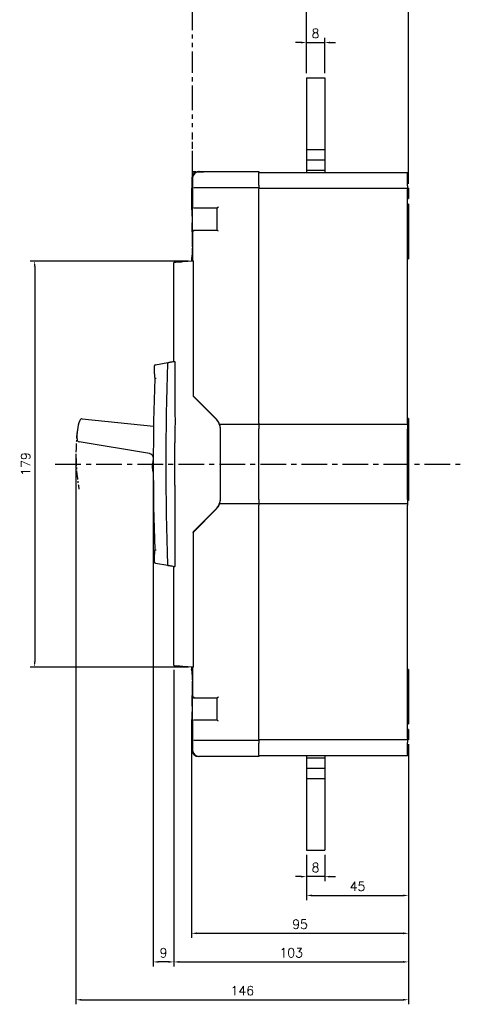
# Model space of a CAD drawing. Extents: x -2149 to 2710, y -907 to 1857.
# Tile 18 of 20: x -595 to -402, y 1136 to 1568. Entities that reach past the tile are written whole.
import ezdxf

# ---------------------------------------------------------------- set-up
doc = ezdxf.new("R2010")
doc.units = 0
doc.header["$LTSCALE"] = 3
doc.header["$MEASUREMENT"] = 0
doc.linetypes.add('CENTER', pattern=[2, 1.25, -0.25, 0.25, -0.25])
doc.linetypes.add('PHANTOM2', pattern=[1.25, 0.625, -0.125, 0.125, -0.125, 0.125, -0.125])
doc.layers.get('0').update_dxf_attribs({"linetype": 'CONTINUOUS'})
doc.layers.get('Defpoints').update_dxf_attribs({"linetype": 'CONTINUOUS'})
for name, color, linetype in [('ce', 4, 'CENTER'), ('cen', 1, 'CENTER'), ('di', 3, 'CONTINUOUS')]:
    doc.layers.add(name, color=color, linetype=linetype)
doc.styles.add('KIM', font='ROMANS.shx', dxfattribs={"height": 5, "bigfont": 'GSG1.shx'})
doc.styles.get("Standard").update_dxf_attribs({"font": 'romans.shx', "height": 4, "bigfont": 'ghs.shx'})
doc.dimstyles.get("Standard").update_dxf_attribs({"dimtxt": 0.18, "dimasz": 0.18, "dimexe": 0.18, "dimexo": 0.0625, "dimgap": 0.09, "dimtad": 0, "dimtih": 1, "dimtoh": 1, "dimdec": 4, "dimzin": 0, "dimdsep": 46, "dimtxsty": 'Standard', "dimcen": 0.09, "dimadec": 0, "dimazin": 0, "dimtfac": 1, "dimtdec": 4, "dimtofl": 0, "dimtmove": 0, "dimatfit": 3, "dimfxl": 0, "dimtolj": 1, "dimtzin": 0, "dimarcsym": 0})
doc.dimstyles.new('STANDARD$0', dxfattribs={"dimtxt": 5, "dimasz": 5, "dimexe": 1, "dimexo": 2, "dimgap": 2, "dimtad": 1, "dimdec": 4, "dimzin": 12, "dimdsep": 46, "dimtxsty": 'KIM', "dimcen": -1, "dimdle": 0.1, "dimadec": 0, "dimazin": 0, "dimtfac": 1, "dimtdec": 4, "dimtmove": 0, "dimatfit": 3, "dimfxl": 0, "dimtolj": 1, "dimtzin": 0, "dimarcsym": 0})

# ---------------------------------------------------------------- blocks, each defined once
blk = doc.blocks.new('*D26')
at = {"layer": 'Defpoints', "color": 0}
for p in [(-424.2, 1571.91), (-469, 1542.68), (-424.2, 1494.18)]:
    blk.add_point(p, dxfattribs=at)
at = {"layer": 'di'}
for p, q in [((-469, 1544.68), (-469, 1573.91)), ((-424.2, 1496.18), (-424.2, 1573.91)), ((-466.6, 1571.91), (-426.6, 1571.91))]:
    blk.add_line(p, q, dxfattribs=at)
for points in [[(-466.6, 1572.31), (-466.6, 1571.51), (-469, 1571.91)], [(-426.6, 1572.31), (-426.6, 1571.51), (-424.2, 1571.91)]]:
    blk.add_solid(points, dxfattribs=at)
at = {"layer": 'di', "insert": (-446.6, 1575.91), "char_height": 4, "attachment_point": 5}
blk.add_mtext('\\A1;45', dxfattribs=at)
blk = doc.blocks.new('*D27')
at = {"layer": 'Defpoints', "color": 0}
for p in [(-461, 1558.15), (-469, 1542.68), (-461, 1542.68)]:
    blk.add_point(p, dxfattribs=at)
at = {"layer": 'di'}
for p, q in [((-469, 1544.68), (-469, 1560.15)), ((-461, 1544.68), (-461, 1560.15)), ((-471.4, 1558.15), (-473.8, 1558.15)), ((-469, 1558.15), (-461, 1558.15)), ((-458.6, 1558.15), (-456.2, 1558.15))]:
    blk.add_line(p, q, dxfattribs=at)
for points in [[(-471.4, 1558.55), (-471.4, 1557.75), (-469, 1558.15)], [(-458.6, 1558.55), (-458.6, 1557.75), (-461, 1558.15)]]:
    blk.add_solid(points, dxfattribs=at)
at = {"layer": 'di', "insert": (-465, 1562.15), "char_height": 4, "attachment_point": 5}
blk.add_mtext('\\A1;8', dxfattribs=at)
blk = doc.blocks.new('*D28')
at = {"layer": 'Defpoints', "color": 0}
for p in [(-519.42, 1256.41), (-424.2, 1252.18), (-424.2, 1167.24)]:
    blk.add_point(p, dxfattribs=at)
at = {"layer": 'di'}
for p, q in [((-519.42, 1254.41), (-519.42, 1165.24)), ((-424.2, 1250.18), (-424.2, 1165.24)), ((-517.02, 1167.24), (-426.6, 1167.24))]:
    blk.add_line(p, q, dxfattribs=at)
for points in [[(-517.02, 1167.64), (-517.02, 1166.84), (-519.42, 1167.24)], [(-426.6, 1167.64), (-426.6, 1166.84), (-424.2, 1167.24)]]:
    blk.add_solid(points, dxfattribs=at)
at = {"layer": 'di', "insert": (-471.81, 1171.24), "char_height": 4, "attachment_point": 5}
blk.add_mtext('\\A1;95', dxfattribs=at)
blk = doc.blocks.new('*D29')
at = {"layer": 'Defpoints', "color": 0}
for p in [(-527.2, 1284.87), (-424.2, 1252.18), (-424.2, 1154.7)]:
    blk.add_point(p, dxfattribs=at)
at = {"layer": 'di'}
for p, q in [((-527.2, 1282.87), (-527.2, 1152.7)), ((-424.2, 1250.18), (-424.2, 1152.7)), ((-524.8, 1154.7), (-426.6, 1154.7))]:
    blk.add_line(p, q, dxfattribs=at)
for points in [[(-524.8, 1155.1), (-524.8, 1154.3), (-527.2, 1154.7)], [(-426.6, 1155.1), (-426.6, 1154.3), (-424.2, 1154.7)]]:
    blk.add_solid(points, dxfattribs=at)
at = {"layer": 'di', "insert": (-475.7, 1158.7), "char_height": 4, "attachment_point": 5}
blk.add_mtext('\\A1;103', dxfattribs=at)
blk = doc.blocks.new('*D30')
at = {"layer": 'Defpoints', "color": 0}
for p in [(-570.09, 1379.29), (-424.2, 1252.18), (-424.2, 1138.09)]:
    blk.add_point(p, dxfattribs=at)
at = {"layer": 'di'}
for p, q in [((-570.09, 1377.29), (-570.09, 1136.09)), ((-424.2, 1250.18), (-424.2, 1136.09)), ((-567.69, 1138.09), (-426.6, 1138.09))]:
    blk.add_line(p, q, dxfattribs=at)
for points in [[(-567.69, 1138.49), (-567.69, 1137.69), (-570.09, 1138.09)], [(-426.6, 1138.49), (-426.6, 1137.69), (-424.2, 1138.09)]]:
    blk.add_solid(points, dxfattribs=at)
at = {"layer": 'di', "insert": (-497.14, 1142.09), "char_height": 4, "attachment_point": 5}
blk.add_mtext('\\A1;146', dxfattribs=at)
blk = doc.blocks.new('*D34')
at = {"layer": 'Defpoints', "color": 0}
for p in [(-536.2, 1371.18), (-527.2, 1284.87), (-536.2, 1154.7)]:
    blk.add_point(p, dxfattribs=at)
at = {"layer": 'di'}
for p, q in [((-536.2, 1369.18), (-536.2, 1152.7)), ((-527.2, 1282.87), (-527.2, 1152.7)), ((-529.6, 1154.7), (-533.8, 1154.7))]:
    blk.add_line(p, q, dxfattribs=at)
for points in [[(-533.8, 1155.1), (-533.8, 1154.3), (-536.2, 1154.7)], [(-529.6, 1155.1), (-529.6, 1154.3), (-527.2, 1154.7)]]:
    blk.add_solid(points, dxfattribs=at)
at = {"layer": 'di', "insert": (-531.7, 1158.7), "char_height": 4, "attachment_point": 5}
blk.add_mtext('\\A1;9', dxfattribs=at)
blk = doc.blocks.new('*D35')
at = {"layer": 'Defpoints', "color": 0}
for p in [(-424.2, 1252.18), (-469, 1203.68), (-424.2, 1183.85)]:
    blk.add_point(p, dxfattribs=at)
at = {"layer": 'di'}
for p, q in [((-424.2, 1250.18), (-424.2, 1181.85)), ((-469, 1201.68), (-469, 1181.85)), ((-466.6, 1183.85), (-426.6, 1183.85))]:
    blk.add_line(p, q, dxfattribs=at)
for points in [[(-466.6, 1184.25), (-466.6, 1183.45), (-469, 1183.85)], [(-426.6, 1184.25), (-426.6, 1183.45), (-424.2, 1183.85)]]:
    blk.add_solid(points, dxfattribs=at)
at = {"layer": 'di', "insert": (-446.6, 1187.85), "char_height": 4, "attachment_point": 5}
blk.add_mtext('\\A1;45', dxfattribs=at)
blk = doc.blocks.new('*D36')
at = {"layer": 'Defpoints', "color": 0}
for p in [(-469, 1203.68), (-461, 1203.68), (-469, 1192.12)]:
    blk.add_point(p, dxfattribs=at)
at = {"layer": 'di'}
for p, q in [((-469, 1201.68), (-469, 1190.12)), ((-461, 1201.68), (-461, 1190.12)), ((-471.4, 1192.12), (-473.8, 1192.12)), ((-461, 1192.12), (-469, 1192.12)), ((-458.6, 1192.12), (-456.2, 1192.12))]:
    blk.add_line(p, q, dxfattribs=at)
for points in [[(-471.4, 1192.52), (-471.4, 1191.72), (-469, 1192.12)], [(-458.6, 1192.52), (-458.6, 1191.72), (-461, 1192.12)]]:
    blk.add_solid(points, dxfattribs=at)
at = {"layer": 'di', "insert": (-465, 1196.12), "char_height": 4, "attachment_point": 5}
blk.add_mtext('\\A1;8', dxfattribs=at)
blk = doc.blocks.new('*D41')
at = {"layer": 'Defpoints', "color": 0}
for p in [(-518.7, 1462.28), (-588.21, 1284.08), (-518.7, 1284.08)]:
    blk.add_point(p, dxfattribs=at)
at = {"layer": 'di'}
for p, q in [((-520.7, 1462.28), (-590.21, 1462.28)), ((-588.21, 1459.88), (-588.21, 1286.48)), ((-520.7, 1284.08), (-590.21, 1284.08))]:
    blk.add_line(p, q, dxfattribs=at)
for points in [[(-588.61, 1459.88), (-587.81, 1459.88), (-588.21, 1462.28)], [(-588.61, 1286.48), (-587.81, 1286.48), (-588.21, 1284.08)]]:
    blk.add_solid(points, dxfattribs=at)
at = {"layer": 'di', "insert": (-592.21, 1373.18), "char_height": 4, "attachment_point": 5, "rotation": 90}
blk.add_mtext('\\A1;179', dxfattribs=at)
blk = doc.blocks.new('12853129')
at = {"layer": 'ce', "linetype": 'PHANTOM2'}
for p, q in [((-954.293, 1837.76), (-954.266, 1837.86)), ((-954.293, 1837.76), (-954.293, 1823.227)), ((-954.258, 1837.868), (-954.234, 1837.893)), ((-954.226, 1837.901), (-954.201, 1837.925)), ((-954.193, 1837.934), (-954.093, 1837.96)), ((-952.026, 1837.96), (-954.093, 1837.96)), ((-951.108, 1837.96), (-951.797, 1837.96)), ((-950.189, 1837.96), (-950.878, 1837.96)), ((-945.826, 1837.96), (-949.96, 1837.96)), ((-944.908, 1837.96), (-945.597, 1837.96)), ((-943.989, 1837.96), (-944.678, 1837.96)), ((-939.626, 1837.96), (-943.76, 1837.96)), ((-938.708, 1837.96), (-939.397, 1837.96)), ((-937.789, 1837.96), (-938.478, 1837.96)), ((-935.493, 1837.96), (-937.56, 1837.96)), ((-935.493, 1837.96), (-935.393, 1837.934)), ((-935.385, 1837.925), (-935.36, 1837.901)), ((-935.352, 1837.893), (-935.328, 1837.868)), ((-935.32, 1837.86), (-935.293, 1837.76)), ((-935.293, 1835.944), (-935.293, 1837.76)), ((-935.293, 1815.96), (-935.293, 1835.742)), ((-954.293, 1823.227), (-954.293, 1819.594)), ((-954.293, 1819.392), (-954.293, 1818.786)), ((-954.293, 1818.584), (-954.293, 1817.979)), ((-954.293, 1817.777), (-954.293, 1815.96)), ((-954.293, 1815.96), (-953.293, 1815.96)), ((-953.96, 1815.96), (-954.293, 1815.96)), ((-954.293, 1815.933), (-954.293, 1814.96)), ((-954.293, 1815.929), (-954.293, 1815.92)), ((-954.293, 1815.917), (-954.293, 1815.908)), ((-954.293, 1815.905), (-954.293, 1815.877)), ((-954.293, 1815.877), (-954.293, 1815.571))]:
    blk.add_line(p, q, dxfattribs=at)

msp = doc.modelspace()

# ---------------------------------------------------------------- linework, layer by layer
for p, q in [((-468.998, 1542.684), (-468.998, 1501.184)), ((-468.998, 1542.684), (-460.998, 1542.684)), ((-460.998, 1542.684), (-460.998, 1501.184)), ((-468.998, 1511.184), (-460.998, 1511.184)), ((-468.998, 1506.684), (-460.998, 1506.684)), ((-516.34, 1501.484), (-516.056, 1501.484)), ((-516.056, 1501.484), (-515.95, 1501.484)), ((-515.95, 1501.484), (-489.898, 1501.484)), ((-489.898, 1501.484), (-489.898, 1500.913)), ((-489.898, 1501.184), (-424.698, 1501.184)), ((-489.898, 1495.625), (-489.898, 1500.913)), ((-468.998, 1502.184), (-460.998, 1502.184)), ((-424.698, 1501.184), (-424.698, 1500.613)), ((-424.698, 1495.325), (-424.698, 1500.613)), ((-519.056, 1498.484), (-519.056, 1485.732)), ((-489.898, 1495.625), (-489.898, 1494.484)), ((-424.698, 1495.325), (-424.698, 1494.184)), ((-519.423, 1493.984), (-519.423, 1485.929)), ((-518.407, 1494.484), (-518.248, 1494.484)), ((-518.248, 1494.484), (-489.898, 1494.484)), ((-489.898, 1494.484), (-489.898, 1493.984)), ((-489.898, 1494.184), (-424.698, 1494.184)), ((-489.898, 1391.184), (-489.898, 1493.984)), ((-424.698, 1494.184), (-424.698, 1493.684)), ((-424.198, 1494.184), (-424.698, 1494.184)), ((-424.698, 1391.184), (-424.698, 1493.684)), ((-424.198, 1494.184), (-424.198, 1489.684)), ((-424.698, 1489.684), (-424.198, 1489.684)), ((-424.198, 1487.184), (-424.698, 1487.184)), ((-424.198, 1487.184), (-424.198, 1485.184)), ((-518.248, 1485.484), (-518.541, 1485.484)), ((-508.198, 1485.484), (-518.248, 1485.484)), ((-508.198, 1475.884), (-508.198, 1485.484)), ((-424.198, 1485.184), (-424.198, 1470.184)), ((-519.056, 1475.613), (-519.056, 1472.371)), ((-519.042, 1475.421), (-519.052, 1475.613)), ((-518.541, 1475.884), (-518.248, 1475.884)), ((-518.248, 1475.884), (-508.198, 1475.884)), ((-424.198, 1470.184), (-424.198, 1468.184)), ((-519.056, 1468.997), (-519.056, 1462.484)), ((-519.056, 1468.997), (-519.056, 1468.997)), ((-424.698, 1468.184), (-424.198, 1468.184)), ((-424.198, 1468.184), (-424.198, 1463.286)), ((-527.198, 1418.184), (-527.198, 1461.501)), ((-523.215, 1462.018), (-518.698, 1462.284)), ((-519.423, 1463.28), (-519.423, 1462.484)), ((-519.423, 1462.484), (-519.056, 1462.484)), ((-519.056, 1462.484), (-518.745, 1462.484)), ((-518.698, 1462.484), (-518.745, 1462.484)), ((-518.698, 1462.283), (-518.698, 1462.484)), ((-518.698, 1462.284), (-518.698, 1461.984)), ((-518.698, 1461.984), (-518.698, 1402.984)), ((-424.698, 1463.286), (-424.198, 1463.286)), ((-535.198, 1416.773), (-529.744, 1417.735)), ((-535.698, 1412.786), (-535.698, 1416.266)), ((-508.748, 1393.034), (-518.698, 1402.984)), ((-508.836, 1393.322), (-518.248, 1402.734)), ((-567.396, 1393), (-536.06, 1389.751)), ((-424.198, 1393.184), (-424.698, 1393.184)), ((-424.198, 1393.184), (-424.198, 1357.184)), ((-507.148, 1390.684), (-489.898, 1390.684)), ((-506.698, 1358.284), (-506.698, 1388.085)), ((-489.898, 1391.184), (-489.898, 1390.684)), ((-489.898, 1390.684), (-489.898, 1388.684)), ((-489.898, 1390.684), (-424.698, 1390.684)), ((-489.898, 1357.684), (-489.898, 1388.684)), ((-424.698, 1391.184), (-424.698, 1390.684)), ((-424.698, 1390.684), (-424.698, 1388.684)), ((-424.698, 1357.684), (-424.698, 1388.684)), ((-537.827, 1377.763), (-568.762, 1382.944)), ((-526.662, 1363.918), (-526.662, 1382.451)), ((-536.195, 1375.379), (-536.615, 1372.29)), ((-536.494, 1370.334), (-536.19, 1369.188)), ((-489.898, 1357.684), (-489.898, 1355.684)), ((-424.698, 1357.684), (-424.698, 1355.684)), ((-424.198, 1357.184), (-424.698, 1357.184)), ((-518.698, 1343.384), (-508.748, 1353.334)), ((-518.248, 1343.634), (-508.836, 1353.046)), ((-489.898, 1355.684), (-507.148, 1355.684)), ((-489.898, 1355.684), (-489.898, 1355.184)), ((-424.698, 1355.684), (-489.898, 1355.684)), ((-489.898, 1252.384), (-489.898, 1355.184)), ((-424.698, 1355.684), (-424.698, 1355.184)), ((-424.698, 1252.684), (-424.698, 1355.184)), ((-518.698, 1343.384), (-518.698, 1284.385)), ((-535.698, 1330.102), (-535.698, 1333.582)), ((-529.744, 1328.633), (-535.198, 1329.595)), ((-527.198, 1284.867), (-527.198, 1328.184)), ((-518.698, 1284.084), (-523.215, 1284.35)), ((-519.423, 1283.884), (-519.423, 1283.088)), ((-519.056, 1283.884), (-519.423, 1283.884)), ((-519.056, 1283.884), (-519.056, 1277.371)), ((-518.745, 1283.884), (-519.056, 1283.884)), ((-518.745, 1283.884), (-518.698, 1283.884)), ((-518.698, 1284.385), (-518.698, 1284.084)), ((-518.698, 1283.884), (-518.698, 1284.085)), ((-424.198, 1283.082), (-424.698, 1283.082)), ((-424.198, 1283.082), (-424.198, 1278.184)), ((-424.198, 1278.184), (-424.698, 1278.184)), ((-424.198, 1278.184), (-424.198, 1276.184)), ((-424.198, 1276.184), (-424.198, 1261.184)), ((-519.056, 1273.997), (-519.056, 1270.732)), ((-518.248, 1270.484), (-518.541, 1270.484)), ((-508.198, 1270.484), (-518.248, 1270.484)), ((-508.198, 1260.884), (-508.198, 1270.484)), ((-519.423, 1260.439), (-519.423, 1252.384)), ((-519.056, 1260.613), (-519.056, 1247.884)), ((-519.042, 1260.421), (-519.052, 1260.613)), ((-518.541, 1260.884), (-518.248, 1260.884)), ((-518.248, 1260.884), (-508.198, 1260.884)), ((-424.698, 1259.184), (-424.198, 1259.184)), ((-424.198, 1261.184), (-424.198, 1259.184)), ((-424.198, 1256.684), (-424.698, 1256.684)), ((-424.198, 1256.684), (-424.198, 1252.184)), ((-518.248, 1251.884), (-518.407, 1251.884)), ((-489.898, 1251.884), (-518.248, 1251.884)), ((-489.898, 1252.384), (-489.898, 1251.884)), ((-424.698, 1252.184), (-489.898, 1252.184)), ((-489.898, 1251.884), (-489.898, 1250.743)), ((-489.898, 1245.455), (-489.898, 1250.743)), ((-424.698, 1252.684), (-424.698, 1252.184)), ((-424.698, 1252.184), (-424.698, 1251.043)), ((-424.198, 1252.184), (-424.698, 1252.184)), ((-424.698, 1245.755), (-424.698, 1251.043)), ((-516.056, 1244.884), (-516.34, 1244.884)), ((-515.95, 1244.884), (-516.056, 1244.884)), ((-489.898, 1244.884), (-515.95, 1244.884)), ((-489.898, 1245.455), (-489.898, 1244.884)), ((-424.698, 1245.184), (-489.898, 1245.184)), ((-468.998, 1245.184), (-468.998, 1203.684)), ((-460.998, 1245.184), (-460.998, 1203.684)), ((-424.698, 1245.755), (-424.698, 1245.184)), ((-468.998, 1244.184), (-460.998, 1244.184)), ((-468.998, 1239.684), (-460.998, 1239.684)), ((-468.998, 1235.184), (-460.998, 1235.184)), ((-468.998, 1203.684), (-460.998, 1203.684))]:
    msp.add_line(p, q)
at = {"flags": 128}
for points in [[(-519.411, 1494.09), (-519.413, 1494.082), (-519.423, 1493.984)], [(-507.698, 1485.984), (-507.795, 1485.886), (-507.889, 1485.793), (-507.975, 1485.706), (-508.051, 1485.63), (-508.113, 1485.568), (-508.159, 1485.522), (-508.188, 1485.494), (-508.198, 1485.484)], [(-518.582, 1475.719), (-518.509, 1475.645), (-518.427, 1475.563), (-518.339, 1475.475), (-518.248, 1475.384)], [(-507.698, 1475.384), (-507.795, 1475.482), (-507.889, 1475.575), (-507.975, 1475.662), (-508.051, 1475.738), (-508.113, 1475.8), (-508.159, 1475.846), (-508.188, 1475.874), (-508.198, 1475.884)], [(-526.915, 1461.801), (-526.859, 1461.804), (-526.692, 1461.814), (-526.419, 1461.83), (-526.05, 1461.852), (-525.593, 1461.878), (-525.065, 1461.909), (-524.481, 1461.944), (-523.858, 1461.981), (-523.215, 1462.018)], [(-535.284, 1416.758), (-535.256, 1416.763), (-535.227, 1416.768), (-535.198, 1416.773)], [(-518.248, 1402.734), (-518.34, 1402.827), (-518.43, 1402.916), (-518.513, 1403), (-518.587, 1403.074), (-518.649, 1403.136), (-518.698, 1403.184)], [(-518.698, 1343.184), (-518.649, 1343.232), (-518.587, 1343.295), (-518.513, 1343.368), (-518.43, 1343.452), (-518.34, 1343.541), (-518.248, 1343.634)], [(-535.198, 1329.595), (-535.227, 1329.6), (-535.256, 1329.605), (-535.284, 1329.61)], [(-523.215, 1284.35), (-523.858, 1284.388), (-524.481, 1284.424), (-525.065, 1284.459), (-525.593, 1284.49), (-526.05, 1284.517), (-526.419, 1284.538), (-526.692, 1284.554), (-526.859, 1284.564), (-526.915, 1284.567)], [(-518.248, 1270.984), (-518.339, 1270.893), (-518.427, 1270.805), (-518.509, 1270.723), (-518.582, 1270.649)], [(-507.698, 1270.984), (-507.795, 1270.886), (-507.889, 1270.793), (-507.975, 1270.706), (-508.051, 1270.63), (-508.113, 1270.568), (-508.159, 1270.522), (-508.188, 1270.494), (-508.198, 1270.484)], [(-507.698, 1260.384), (-507.784, 1260.471), (-507.869, 1260.555), (-507.948, 1260.634), (-508.019, 1260.705), (-508.081, 1260.767), (-508.131, 1260.817), (-508.167, 1260.854), (-508.19, 1260.876), (-508.198, 1260.884)]]:
    msp.add_lwpolyline(points, dxfattribs=at)
for centre, radius, start, end in [((-516.056, 1498.484), 3, 90, 180), ((-526.898, 1461.501), 0.3, 93.36646, 180), ((669.302, 1373.184), 1200, 177.885004, 182.114996), ((-529.58, 1417.459), 0.3, 100, 177.885), ((-535.198, 1416.266), 0.5, 100, 180), ((463.802, 1373.184), 1000, 177.846284, 182.153716), ((-525.698, 1412.786), 10, 180, 191.66116), ((-549.659, 1385.468), 20, 159.87446, 184.63991), ((-567.499, 1392.005), 1, 84.0802, 159.87446), ((-513.998, 1388.16), 7.3, 24.4698, 45), ((-513.698, 1388.085), 7, 0, 45), ((-568.597, 1383.931), 1, 184.63991, 260.49217), ((-538.158, 1375.791), 2, 10.8179, 80.49217), ((-531.661, 1371.616), 5, 172.25834, 194.85834), ((-513.698, 1358.284), 7, 315, 0), ((-513.998, 1358.208), 7.3, 315, 335.5302), ((-525.698, 1333.582), 10, 168.33884, 180), ((-535.198, 1330.102), 0.5, 180, 260), ((-529.58, 1328.909), 0.3, 182.115, 260), ((-526.898, 1284.867), 0.3, 180, 266.63354), ((-518.923, 1252.384), 0.5, 180, 212.3875), ((-516.056, 1247.884), 3, 180, 270)]:
    msp.add_arc(centre, radius, start, end)
for centre, start_param, end_param in [((-459.423, 1522.52), 1.6285368, 1.6352429), ((-459.423, 1223.849), 1.5063498, 1.5130559)]:
    msp.add_ellipse(centre, major_axis=(0, 416.5), ratio=0.1440576, start_param=start_param, end_param=end_param)
for points, knots in [([(-516.34, 1501.484), (-516.56, 1501.47), (-517.114, 1501.433), (-517.955, 1501.076), (-518.715, 1500.399), (-519.23, 1499.498), (-519.292, 1498.822), (-519.323, 1498.484)], [0, 0, 0, 0, 0.1404927, 0.3532278, 0.5679237, 0.7841139, 1, 1, 1, 1]), ([(-519.3, 1495.642), (-519.299, 1495.554), (-519.297, 1495.288), (-519.306, 1494.843), (-519.324, 1494.422), (-519.34, 1494.205), (-519.353, 1494.117), (-519.352, 1494.124), (-519.351, 1494.126)], [0, 0, 0, 0, 0.1253092, 0.3815604, 0.6378209, 0.8515832, 0.9659253, 1, 1, 1, 1]), ([(-519.418, 1485.929), (-519.419, 1485.946), (-519.427, 1486.032), (-519.387, 1485.593), (-519.313, 1484.633), (-519.23, 1483.18), (-519.18, 1481.454), (-519.184, 1479.646), (-519.232, 1478.206), (-519.271, 1477.49), (-519.285, 1477.241)], [0, 0, 0, 0, 0.0358488, 0.1839582, 0.3319146, 0.4799834, 0.6277999, 0.7750143, 0.9220861, 1, 1, 1, 1]), ([(-519.055, 1475.681), (-519.046, 1475.932), (-519.03, 1476.433), (-518.97, 1477.814), (-518.926, 1479.481), (-518.919, 1481.295), (-518.953, 1483.035), (-519.01, 1484.513), (-519.055, 1485.55), (-519.061, 1485.939), (-519.047, 1485.968), (-519.045, 1485.972)], [0, 0, 0, 0, 0.1219424, 0.24375859, 0.36553423, 0.48703617, 0.60840406, 0.73014727, 0.85245087, 0.97489161, 1, 1, 1, 1]), ([(-519.285, 1477.241), (-519.289, 1477.149), (-519.298, 1476.964), (-519.302, 1476.624), (-519.299, 1476.288), (-519.29, 1475.993), (-519.279, 1475.855), (-519.274, 1475.791)], [0, 0, 0, 0, 0.2059892, 0.4115983, 0.6170035, 0.8227077, 1, 1, 1, 1]), ([(-519.274, 1475.791), (-519.224, 1475.265), (-519.138, 1474.335), (-519.081, 1473.009), (-519.056, 1472.434)], [0, 0, 0, 0, 0.5657425, 1, 1, 1, 1]), ([(-518.745, 1475.384), (-518.745, 1475.385), (-518.739, 1475.442), (-518.71, 1475.561), (-518.626, 1475.665), (-518.582, 1475.719)], [0, 0, 0, 0, 0.0090573, 0.4889785, 1, 1, 1, 1]), ([(-518.582, 1475.719), (-518.569, 1475.733), (-518.513, 1475.798), (-518.4, 1475.865), (-518.297, 1475.884), (-518.249, 1475.884), (-518.248, 1475.884)], [0, 0, 0, 0, 0.1361762, 0.5958979, 0.9916286, 1, 1, 1, 1]), ([(-518.95, 1470.684), (-518.952, 1470.397), (-518.956, 1469.823), (-518.984, 1469.089), (-519.017, 1468.607), (-519.043, 1468.43), (-519.056, 1468.606), (-519.057, 1469.088), (-519.052, 1469.823), (-519.049, 1470.686), (-519.052, 1471.548), (-519.057, 1472.28), (-519.056, 1472.762), (-519.043, 1472.938), (-519.017, 1472.761), (-518.984, 1472.278), (-518.956, 1471.545), (-518.952, 1470.971), (-518.95, 1470.684)], [0, 0, 0, 0, 0.0622495, 0.1246643, 0.1872873, 0.2500222, 0.3127183, 0.375258, 0.4377339, 0.5001513, 0.5624055, 0.6247436, 0.6873231, 0.7500634, 0.8128157, 0.8754149, 0.9377794, 1, 1, 1, 1]), ([(-519.06, 1467.846), (-519.065, 1467.675), (-519.089, 1466.74), (-519.206, 1465.298), (-519.339, 1463.879), (-519.423, 1463.179), (-519.414, 1463.257), (-519.411, 1463.28)], [0, 0, 0, 0, 0.060973, 0.3335637, 0.6085981, 0.8845087, 1, 1, 1, 1]), ([(-529.632, 1417.755), (-529.593, 1417.762), (-529.513, 1417.776), (-528.891, 1417.885), (-527.997, 1418.043), (-527.244, 1418.176), (-526.875, 1418.241)], [0, 0, 0, 0, 0.2513747, 0.5026636, 0.7564235, 1, 1, 1, 1]), ([(-526.875, 1418.241), (-526.855, 1418.24), (-526.819, 1418.238), (-526.769, 1418.188), (-526.734, 1418.121), (-526.716, 1418.047), (-526.714, 1417.997), (-526.713, 1417.978)], [0, 0, 0, 0, 0.2994204, 0.5263949, 0.7070068, 0.8887843, 1, 1, 1, 1]), ([(-526.713, 1417.978), (-526.703, 1415.409), (-526.654, 1403.566), (-526.658, 1391.724), (-526.662, 1382.451)], [0, 0, 0, 0, 0.216992, 1, 1, 1, 1]), ([(-535.491, 1410.765), (-535.486, 1410.765), (-535.475, 1410.766), (-535.389, 1410.773), (-535.263, 1410.784), (-535.124, 1410.796), (-535.03, 1410.804), (-534.992, 1410.807), (-534.989, 1410.807)], [0, 0, 0, 0, 0.2127018, 0.4253851, 0.6387474, 0.8535852, 0.9884816, 1, 1, 1, 1]), ([(-507.148, 1390.684), (-507.149, 1390.689), (-507.153, 1390.699), (-507.182, 1390.777), (-507.227, 1390.892), (-507.286, 1391.034), (-507.331, 1391.135), (-507.353, 1391.184)], [0, 0, 0, 0, 0.1960335, 0.391911, 0.5922081, 0.8042888, 1, 1, 1, 1]), ([(-506.716, 1388.684), (-506.739, 1388.907), (-506.783, 1389.352), (-506.913, 1389.945), (-507.046, 1390.401), (-507.135, 1390.649), (-507.144, 1390.674), (-507.148, 1390.684)], [0, 0, 0, 0, 0.2114814, 0.4227149, 0.6401401, 0.8596405, 1, 1, 1, 1]), ([(-526.662, 1363.918), (-526.661, 1361.251), (-526.66, 1349.408), (-526.69, 1337.566), (-526.713, 1328.39)], [0, 0, 0, 0, 0.2251735, 1, 1, 1, 1]), ([(-507.148, 1355.684), (-507.14, 1355.705), (-507.124, 1355.746), (-507.014, 1356.066), (-506.882, 1356.547), (-506.769, 1357.119), (-506.732, 1357.517), (-506.716, 1357.684)], [0, 0, 0, 0, 0.2047563, 0.4092229, 0.6212101, 0.8412637, 1, 1, 1, 1]), ([(-507.353, 1355.184), (-507.327, 1355.244), (-507.274, 1355.363), (-507.209, 1355.521), (-507.167, 1355.633), (-507.149, 1355.679), (-507.148, 1355.683), (-507.148, 1355.684)], [0, 0, 0, 0, 0.2386381, 0.4778201, 0.7023301, 0.9098752, 1, 1, 1, 1]), ([(-535.491, 1335.603), (-535.486, 1335.603), (-535.475, 1335.602), (-535.389, 1335.595), (-535.263, 1335.584), (-535.124, 1335.573), (-535.03, 1335.565), (-534.992, 1335.561), (-534.989, 1335.561)], [0, 0, 0, 0, 0.2127017, 0.42538526, 0.63874748, 0.85358523, 0.98848077, 1, 1, 1, 1]), ([(-526.875, 1328.127), (-527.244, 1328.192), (-527.997, 1328.325), (-528.891, 1328.483), (-529.513, 1328.592), (-529.593, 1328.606), (-529.632, 1328.613)], [0, 0, 0, 0, 0.2435761, 0.4973361, 0.7486251, 1, 1, 1, 1]), ([(-526.713, 1328.39), (-526.715, 1328.363), (-526.717, 1328.311), (-526.737, 1328.242), (-526.769, 1328.18), (-526.818, 1328.13), (-526.855, 1328.128), (-526.875, 1328.127)], [0, 0, 0, 0, 0.1543866, 0.3086003, 0.466366, 0.6970709, 1, 1, 1, 1]), ([(-519.411, 1283.088), (-519.413, 1283.1), (-519.417, 1283.131), (-519.32, 1282.319), (-519.185, 1280.798), (-519.076, 1279.417), (-519.057, 1278.59), (-519.056, 1278.537)], [0, 0, 0, 0, 0.1591502, 0.4326313, 0.7065881, 0.9812634, 1, 1, 1, 1]), ([(-518.95, 1275.684), (-518.952, 1275.397), (-518.956, 1274.823), (-518.984, 1274.089), (-519.017, 1273.607), (-519.043, 1273.43), (-519.056, 1273.606), (-519.057, 1274.088), (-519.052, 1274.823), (-519.049, 1275.686), (-519.052, 1276.548), (-519.057, 1277.28), (-519.056, 1277.762), (-519.043, 1277.938), (-519.017, 1277.761), (-518.984, 1277.278), (-518.956, 1276.545), (-518.952, 1275.971), (-518.95, 1275.684)], [0, 0, 0, 0, 0.06225009, 0.12466459, 0.18728723, 0.25002225, 0.31271834, 0.37525776, 0.43773411, 0.50015115, 0.56240586, 0.62474344, 0.68732298, 0.75006328, 0.81281547, 0.8754149, 0.93777922, 1, 1, 1, 1]), ([(-519.274, 1270.577), (-519.279, 1270.501), (-519.291, 1270.35), (-519.3, 1270.032), (-519.302, 1269.694), (-519.297, 1269.374), (-519.289, 1269.205), (-519.285, 1269.127)], [0, 0, 0, 0, 0.2065838, 0.4126519, 0.6181649, 0.8236106, 1, 1, 1, 1]), ([(-519.056, 1273.847), (-519.087, 1273.198), (-519.149, 1271.92), (-519.232, 1271.02), (-519.274, 1270.577)], [0, 0, 0, 0, 0.5082935, 1, 1, 1, 1]), ([(-519.055, 1260.681), (-519.046, 1260.932), (-519.03, 1261.433), (-518.97, 1262.814), (-518.926, 1264.481), (-518.919, 1266.295), (-518.953, 1268.035), (-519.01, 1269.513), (-519.055, 1270.55), (-519.061, 1270.939), (-519.047, 1270.968), (-519.045, 1270.972)], [0, 0, 0, 0, 0.12194208, 0.24375827, 0.36553377, 0.48703608, 0.60840372, 0.73014743, 0.85245106, 0.97489157, 1, 1, 1, 1]), ([(-518.582, 1270.649), (-518.626, 1270.703), (-518.71, 1270.807), (-518.739, 1270.926), (-518.745, 1270.983), (-518.745, 1270.984)], [0, 0, 0, 0, 0.5110342, 0.9909586, 1, 1, 1, 1]), ([(-518.248, 1270.484), (-518.249, 1270.484), (-518.297, 1270.484), (-518.4, 1270.503), (-518.513, 1270.57), (-518.569, 1270.635), (-518.582, 1270.649)], [0, 0, 0, 0, 0.0083715, 0.4041014, 0.8638353, 1, 1, 1, 1]), ([(-519.285, 1269.127), (-519.259, 1268.637), (-519.208, 1267.657), (-519.175, 1265.858), (-519.198, 1264.07), (-519.267, 1262.453), (-519.351, 1261.219), (-519.414, 1260.478), (-519.417, 1260.451), (-519.418, 1260.439)], [0, 0, 0, 0, 0.147867, 0.2954715, 0.4426655, 0.5900084, 0.7382266, 0.8871281, 1, 1, 1, 1]), ([(-519.353, 1252.248), (-519.352, 1252.246), (-519.351, 1252.238), (-519.34, 1252.15), (-519.324, 1251.945), (-519.307, 1251.572), (-519.297, 1251.114), (-519.299, 1250.808), (-519.3, 1250.679)], [0, 0, 0, 0, 0.0600707, 0.172021, 0.3471473, 0.5748379, 0.8205859, 1, 1, 1, 1]), ([(-519.323, 1247.884), (-519.308, 1247.648), (-519.272, 1247.079), (-518.903, 1246.234), (-518.23, 1245.488), (-517.341, 1244.981), (-516.673, 1244.916), (-516.34, 1244.884)], [0, 0, 0, 0, 0.151557, 0.364372, 0.5761177, 0.7880721, 1, 1, 1, 1])]:
    msp.add_open_spline(points, degree=3, knots=knots)
at = {"layer": 'cen', "ltscale": 3}
msp.add_line((-579.173, 1373.184), (-401.515, 1373.184), dxfattribs=at)
at = {"layer": 'cen'}
msp.add_arc((-479.798, 1377.484), 90.312, 173.20975, 189.80227, dxfattribs=at)

# ---------------------------------------------------------------- block references
at = {"layer": 'di', "xscale": 5, "yscale": 5, "zscale": 5}
msp.add_blockref('12853129', (4252.268, -7578.318), dxfattribs=at)

# ---------------------------------------------------------------- dimensions: what is measured, and where the dimension line sits
at = {"layer": 'di'}
for base, p1, p2, text, dimstyle, override, picture, middle in [((-424.198, 1571.911), (-468.998, 1542.684), (-424.198, 1494.184), '45', 'STANDARD$0', {"dimtxt": 4, "dimasz": 2.4, "dimexe": 2, "dimdec": 2, "dimzin": 8, "dimtxsty": 'Standard', "dimcen": 0, "dimdle": 0, "dimclrd": 256, "dimclre": 256, "dimclrt": 256, "dimadec": 2, "dimazin": 2, "dimtfac": 0.6, "dimtdec": 2, "dimtzin": 8, "dimlwd": 65535, "dimlwe": 65535}, '*D26', (-446.598, 1571.911)), ((-424.198, 1138.094), (-570.092, 1379.289), (-424.198, 1252.184), '146', 'Standard', {"dimtxt": 4, "dimasz": 2.4, "dimexe": 2, "dimexo": 2, "dimgap": 2, "dimtad": 1, "dimtih": 0, "dimtoh": 0, "dimdec": 2, "dimzin": 8, "dimcen": 0, "dimclrd": 256, "dimclre": 256, "dimclrt": 256, "dimadec": 2, "dimazin": 2, "dimtfac": 0.6, "dimtdec": 2, "dimtofl": 1, "dimtzin": 8, "dimlwd": 65535, "dimlwe": 65535}, '*D30', (-497.145, 1138.094)), ((-424.198, 1167.239), (-519.423, 1256.411), (-424.198, 1252.184), '95', 'STANDARD$0', {"dimtxt": 4, "dimasz": 2.4, "dimexe": 2, "dimdec": 2, "dimzin": 8, "dimtxsty": 'Standard', "dimcen": 0, "dimdle": 0, "dimclrd": 256, "dimclre": 256, "dimclrt": 256, "dimadec": 2, "dimazin": 2, "dimtfac": 0.6, "dimtdec": 2, "dimtzin": 8, "dimlwd": 65535, "dimlwe": 65535}, '*D28', (-471.81, 1167.239))]:
    dim = msp.add_linear_dim(base=base, p1=p1, p2=p2, text=text, dimstyle=dimstyle, override=override, dxfattribs=at)
    dim.commit()
    dim.dimension.update_dxf_attribs({"geometry": picture, "text_midpoint": middle, "dimtype": 160})
for base, p1, p2, picture, middle in [((-460.998, 1558.152), (-468.998, 1542.684), (-460.998, 1542.684), '*D27', (-464.998, 1558.152)), ((-424.198, 1154.7), (-527.198, 1284.867), (-424.198, 1252.184), '*D29', (-475.698, 1154.7))]:
    dim = msp.add_linear_dim(base=base, p1=p1, p2=p2, dimstyle='STANDARD$0', override={"dimtxt": 4, "dimasz": 2.4, "dimexe": 2, "dimdec": 2, "dimzin": 8, "dimtxsty": 'Standard', "dimcen": 0, "dimdle": 0, "dimclrd": 256, "dimclre": 256, "dimclrt": 256, "dimadec": 2, "dimazin": 2, "dimtfac": 0.6, "dimtdec": 2, "dimtzin": 8, "dimlwd": 65535, "dimlwe": 65535}, dxfattribs=at)
    dim.commit()
    dim.dimension.update_dxf_attribs({"geometry": picture, "text_midpoint": middle, "dimtype": 160})
dim = msp.add_linear_dim(base=(-588.21, 1284.085), p1=(-518.698, 1462.283), p2=(-518.698, 1284.085), angle=90, text='179', dimstyle='STANDARD$0', override={"dimtxt": 4, "dimasz": 2.4, "dimexe": 2, "dimdec": 2, "dimzin": 8, "dimtxsty": 'Standard', "dimcen": 0, "dimdle": 0, "dimclrd": 256, "dimclre": 256, "dimclrt": 256, "dimadec": 2, "dimazin": 2, "dimtfac": 0.6, "dimtdec": 2, "dimtzin": 8, "dimlwd": 65535, "dimlwe": 65535}, dxfattribs=at)
dim.commit()
dim.dimension.update_dxf_attribs({"geometry": '*D41', "text_midpoint": (-592.21, 1373.184)})
for base, p1, p2, picture, middle in [((-536.198, 1154.7), (-527.198, 1284.867), (-536.198, 1371.184), '*D34', (-531.698, 1158.7)), ((-468.998, 1192.117), (-460.998, 1203.684), (-468.998, 1203.684), '*D36', (-464.998, 1196.117))]:
    dim = msp.add_linear_dim(base=base, p1=p1, p2=p2, dimstyle='STANDARD$0', override={"dimtxt": 4, "dimasz": 2.4, "dimexe": 2, "dimdec": 2, "dimzin": 8, "dimtxsty": 'Standard', "dimcen": 0, "dimdle": 0, "dimclrd": 256, "dimclre": 256, "dimclrt": 256, "dimadec": 2, "dimazin": 2, "dimtfac": 0.6, "dimtdec": 2, "dimtzin": 8, "dimlwd": 65535, "dimlwe": 65535}, dxfattribs=at)
    dim.commit()
    dim.dimension.update_dxf_attribs({"geometry": picture, "text_midpoint": middle})
dim = msp.add_linear_dim(base=(-424.198, 1183.845), p1=(-468.998, 1203.684), p2=(-424.198, 1252.184), text='45', dimstyle='STANDARD$0', override={"dimtxt": 4, "dimasz": 2.4, "dimexe": 2, "dimdec": 2, "dimzin": 8, "dimtxsty": 'Standard', "dimcen": 0, "dimdle": 0, "dimclrd": 256, "dimclre": 256, "dimclrt": 256, "dimadec": 2, "dimazin": 2, "dimtfac": 0.6, "dimtdec": 2, "dimtzin": 8, "dimlwd": 65535, "dimlwe": 65535}, dxfattribs=at)
dim.commit()
dim.dimension.update_dxf_attribs({"geometry": '*D35', "text_midpoint": (-446.598, 1187.845)})

doc.saveas('drawing.dxf')
